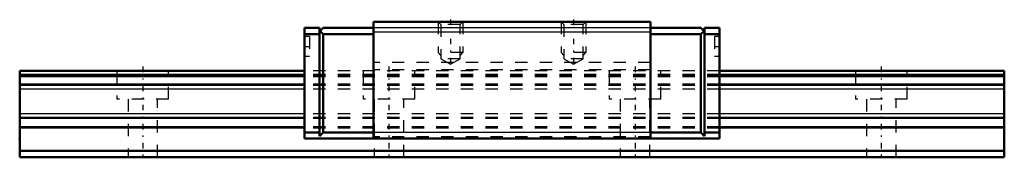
# Model space of a CAD drawing. Header units: millimetres. Extents: x -10 to 70, y -0.3 to 11.2.
import ezdxf

# ---------------------------------------------------------------- set-up
doc = ezdxf.new("R2010")
doc.units = ezdxf.units.MM
doc.linetypes.add('Center', pattern=[1.5, 0.45, -0.5, 0.05, -0.5])
doc.linetypes.add('Dashed', pattern=[2, 1, -1])
for name, color, linetype, lineweight in [('2d ConnectionPoints', 7, 'Continuous', 50), ('AM_0', 7, 'Continuous', 50), ('AM_4', 3, 'Continuous', 25), ('AM_5', 3, 'Continuous', 25), ('AM_7', 7, 'Center', 25), ('AM_9', 6, 'Dashed', 25)]:
    doc.layers.add(name, color=color, linetype=linetype, lineweight=lineweight)

# ---------------------------------------------------------------- blocks, each defined once
blk = doc.blocks.new('1_HRG8LRMUU_1Slider_0_in_HRG8LRM1UU80LHMG100W23150001_0')
at = {"layer": 'AM_0'}
for p, q in [((14.35, 10.5), (13.15, 10.5)), ((13.15, 10.5), (13.15, 1.5)), ((14.35, 10.2), (14.65, 10.5)), ((14.35, 10.5), (14.35, 1.7)), ((18.75, 10.5), (14.65, 10.5)), ((18.75, 11), (18.75, 1.5)), ((41.25, 11), (18.75, 11)), ((41.25, 11), (41.25, 1.5)), ((41.25, 10.5), (45.35, 10.5)), ((45.35, 10.5), (45.65, 10.2)), ((45.65, 10.5), (45.65, 1.7)), ((45.65, 10.5), (46.85, 10.5)), ((46.85, 10.5), (46.85, 1.5)), ((14.35, 10), (13.15, 10)), ((14.65, 10), (14.4, 10.25)), ((14.65, 10), (14.65, 2)), ((18.75, 10), (14.65, 10)), ((41.25, 10), (45.35, 10)), ((45.35, 10), (45.6, 10.25)), ((45.35, 10), (45.35, 2)), ((45.65, 10), (46.85, 10)), ((14.35, 2), (13.15, 2)), ((14.35, 1.7), (14.65, 2)), ((18.75, 2), (14.65, 2)), ((41.25, 2), (45.35, 2)), ((45.65, 1.7), (45.35, 2)), ((45.65, 2), (46.85, 2)), ((46.85, 1.5), (13.15, 1.5))]:
    blk.add_line(p, q, dxfattribs=at)
at = {"layer": 'AM_4'}
for p, q in [((41.25, 10.496), (18.75, 10.496)), ((41.25, 10.143), (18.75, 10.143)), ((41.25, 2), (18.75, 2))]:
    blk.add_line(p, q, dxfattribs=at)
at = {"layer": 'AM_5', "linetype": 'Dashed'}
for p, q in [((24, 11), (24, 8.5)), ((26, 11), (26, 8.5)), ((34, 11), (34, 8.5)), ((36, 11), (36, 8.5)), ((26, 8.5), (24, 8.5)), ((24.216, 8.25), (24, 8.5)), ((25.784, 8.25), (26, 8.5)), ((36, 8.5), (34, 8.5)), ((34.217, 8.25), (34, 8.5)), ((35.783, 8.25), (36, 8.5))]:
    blk.add_line(p, q, dxfattribs=at)
at = {"layer": 'AM_7'}
for p, q in [((25, 11.173), (25, 7.375)), ((35, 11.173), (35, 7.375)), ((13.13, 9), (13.57, 9)), ((46.43, 9), (46.87, 9))]:
    blk.add_line(p, q, dxfattribs=at)
at = {"layer": 'AM_9'}
for p, q in [((24, 11), (24.216, 10.784)), ((24.216, 10.784), (24.216, 8)), ((25.784, 10.784), (24.216, 10.784)), ((25.784, 10.784), (26, 11)), ((25.784, 8), (25.784, 10.784)), ((34, 11), (34.217, 10.784)), ((34.217, 10.784), (34.217, 8)), ((35.783, 10.784), (34.217, 10.784)), ((35.783, 10.784), (36, 11)), ((35.783, 8), (35.783, 10.784)), ((13.55, 9.8), (13.15, 9.8)), ((13.55, 9.8), (13.55, 8.2)), ((46.85, 9.8), (46.45, 9.8)), ((46.45, 9.8), (46.45, 8.2)), ((13.15, 8.2), (13.55, 8.2)), ((24.216, 8), (25, 7.548)), ((25.784, 8), (24.216, 8)), ((25, 7.548), (25.784, 8)), ((34.217, 8), (35, 7.548)), ((35.783, 8), (34.217, 8)), ((35, 7.548), (35.783, 8)), ((46.45, 8.2), (46.85, 8.2)), ((41.25, 7.7), (18.75, 7.7)), ((46.85, 7), (13.15, 7)), ((46.85, 6.7), (13.15, 6.7)), ((46.85, 6.632), (13.15, 6.632)), ((46.85, 6.526), (13.15, 6.526)), ((41.25, 7.1), (18.75, 7.1)), ((46.85, 5.932), (13.15, 5.932)), ((46.85, 5.89), (13.15, 5.89)), ((46.85, 5.814), (13.15, 5.814)), ((46.85, 5.518), (13.15, 5.518)), ((46.85, 3.522), (13.15, 3.522)), ((46.85, 3.226), (13.15, 3.226)), ((46.85, 3.165), (13.15, 3.165)), ((46.85, 3.123), (13.15, 3.123)), ((46.85, 2.444), (13.15, 2.444)), ((46.85, 2.338), (13.15, 2.338)), ((41.25, 1.643), (18.75, 1.643))]:
    blk.add_line(p, q, dxfattribs=at)
blk = doc.blocks.new('2_HRG8LRM18010_Rail_0_in_HRG8LRM1UU80LHMG100W23150001_0')
at = {"layer": 'AM_0'}
for p, q in [((-10, 7), (-10, 0)), ((13.15, 7), (-10, 7)), ((70, 7), (46.85, 7)), ((70, 7), (70, 0)), ((70, 0.5), (-10, 0.5)), ((70, 0), (-10, 0))]:
    blk.add_line(p, q, dxfattribs=at)
at = {"layer": 'AM_4'}
for p, q in [((13.15, 6.7), (-10, 6.7)), ((13.15, 6.632), (-10, 6.632)), ((13.15, 6.526), (-10, 6.526)), ((70, 6.7), (46.85, 6.7)), ((70, 6.632), (46.85, 6.632)), ((70, 6.526), (46.85, 6.526)), ((13.15, 5.932), (-10, 5.932)), ((13.15, 5.89), (-10, 5.89)), ((13.15, 5.814), (-10, 5.814)), ((70, 5.932), (46.85, 5.932)), ((70, 5.89), (46.85, 5.89)), ((70, 5.814), (46.85, 5.814)), ((13.15, 5.518), (-10, 5.518)), ((70, 5.518), (46.85, 5.518)), ((13.15, 3.522), (-10, 3.522)), ((13.15, 3.226), (-10, 3.226)), ((70, 3.522), (46.85, 3.522)), ((70, 3.226), (46.85, 3.226)), ((13.15, 3.165), (-10, 3.165)), ((13.15, 3.123), (-10, 3.123)), ((13.15, 2.444), (-10, 2.444)), ((70, 3.165), (46.85, 3.165)), ((70, 3.123), (46.85, 3.123)), ((70, 2.444), (46.85, 2.444)), ((13.15, 2.338), (-10, 2.338)), ((70, 2.338), (46.85, 2.338))]:
    blk.add_line(p, q, dxfattribs=at)
at = {"layer": 'AM_7'}
for p, q in [((0, 7.35), (0, -0.35)), ((20, 7.35), (20, -0.35)), ((40, 7.35), (40, -0.35)), ((60, 7.35), (60, -0.35))]:
    blk.add_line(p, q, dxfattribs=at)
at = {"layer": 'AM_9'}
for p, q in [((-2.1, 7), (-2.1, 4.7)), ((2.1, 4.7), (2.1, 7)), ((46.85, 7), (13.15, 7)), ((46.85, 6.7), (13.15, 6.7)), ((46.85, 6.632), (13.15, 6.632)), ((46.85, 6.526), (13.15, 6.526)), ((17.9, 7), (17.9, 4.7)), ((22.1, 4.7), (22.1, 7)), ((37.9, 7), (37.9, 4.7)), ((42.1, 4.7), (42.1, 7)), ((57.9, 7), (57.9, 4.7)), ((62.1, 4.7), (62.1, 7)), ((46.85, 5.932), (13.15, 5.932)), ((46.85, 5.89), (13.15, 5.89)), ((46.85, 5.814), (13.15, 5.814)), ((46.85, 5.518), (13.15, 5.518)), ((2.1, 4.7), (-2.1, 4.7)), ((-1.2, 4.7), (-1.2, 0)), ((1.2, 0), (1.2, 4.7)), ((22.1, 4.7), (17.9, 4.7)), ((18.8, 4.7), (18.8, 0)), ((21.2, 0), (21.2, 4.7)), ((42.1, 4.7), (37.9, 4.7)), ((38.8, 4.7), (38.8, 0)), ((41.2, 0), (41.2, 4.7)), ((62.1, 4.7), (57.9, 4.7)), ((58.8, 4.7), (58.8, 0)), ((61.2, 0), (61.2, 4.7)), ((46.85, 3.522), (13.15, 3.522)), ((46.85, 3.226), (13.15, 3.226)), ((46.85, 3.165), (13.15, 3.165)), ((46.85, 3.123), (13.15, 3.123)), ((46.85, 2.444), (13.15, 2.444)), ((46.85, 2.338), (13.15, 2.338))]:
    blk.add_line(p, q, dxfattribs=at)

msp = doc.modelspace()

# ---------------------------------------------------------------- linework, layer by layer
at = {"layer": '2d ConnectionPoints'}
for p in [(-10, 1.5), (0, 0), (0, 0)]:
    msp.add_point(p, dxfattribs=at)

# ---------------------------------------------------------------- block references
for name in ['1_HRG8LRMUU_1Slider_0_in_HRG8LRM1UU80LHMG100W23150001_0', '2_HRG8LRM18010_Rail_0_in_HRG8LRM1UU80LHMG100W23150001_0']:
    msp.add_blockref(name, (0, 0))

doc.saveas('drawing.dxf')
